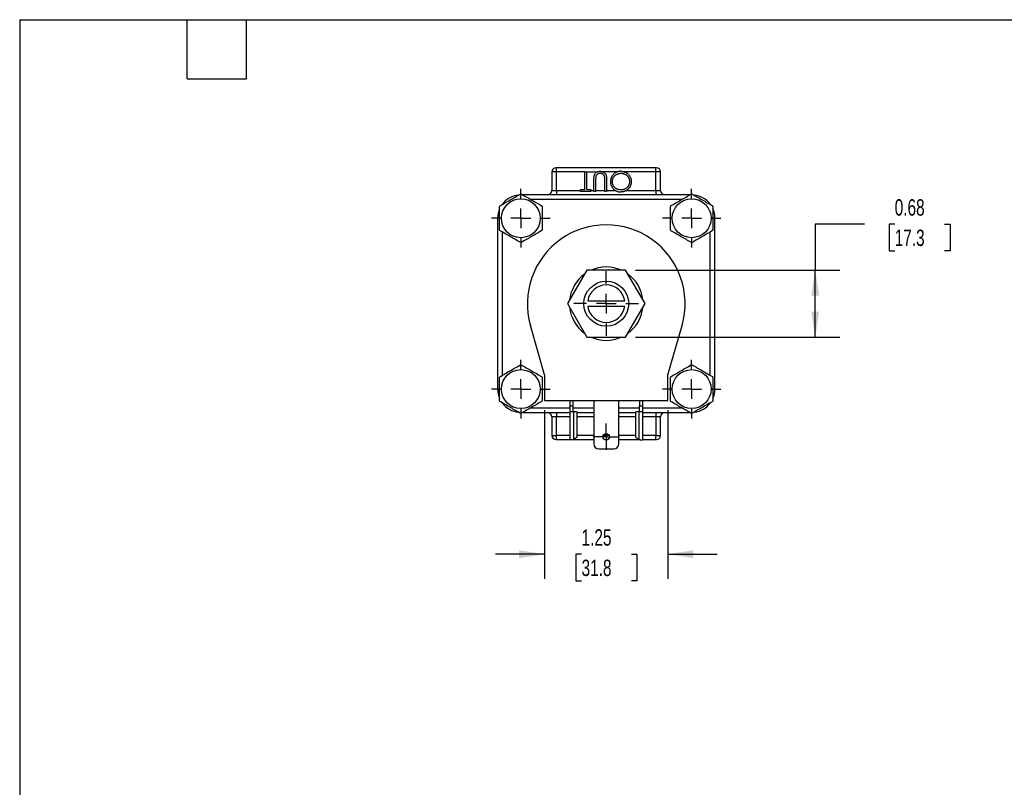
# Model space of a CAD drawing. Header units: inches. Extents: x 0.5 to 21.5, y 0.5 to 16.5.
# Tile 2 of 4: x 0.5 to 10.5, y 8.7 to 16.5. Entities that reach past the tile are written whole.
import ezdxf

# ---------------------------------------------------------------- set-up
doc = ezdxf.new("R2010")
doc.units = ezdxf.units.IN
doc.header["$LTSCALE"] = 2
doc.header["$MEASUREMENT"] = 0
doc.linetypes.add('SLD-Center', pattern=[0.75, 0.6, -0.05, 0.05, -0.05])
doc.linetypes.add('SLD-Solid', pattern=[0])
doc.layers.add('CENTER', color=40, linetype='SLD-Center')
doc.layers.add('DIMENSIONS', color=140, linetype='SLD-Solid', lineweight=25)
doc.layers.add('TEXT', color=140, linetype='SLD-Solid', lineweight=25)
doc.styles.add('SLDTEXTSTYLE0', font='TXT', dxfattribs={"width": 0.7})
doc.dimstyles.new('SLDDIMSTYLE1', dxfattribs={"dimtxt": 0.169922, "dimasz": 0.26, "dimexe": 0, "dimexo": 0.0625, "dimgap": 0.04248, "dimtad": 0, "dimtih": 1, "dimtoh": 1, "dimrnd": 1e-09, "dimzin": 12, "dimdsep": 46, "dimtxsty": 'SLDTEXTSTYLE0', "dimsah": 1, "dimcen": 0.09, "dimadec": 0, "dimazin": 3, "dimtfac": 1, "dimtmove": 0, "dimatfit": 0, "dimfxl": 0, "dimfrac": 2, "dimtolj": 1, "dimtzin": 12, "dimarcsym": 0})
doc.dimstyles.new('SLDDIMSTYLE6', dxfattribs={"dimtxt": 0.169922, "dimasz": 0.26, "dimexe": 0, "dimexo": 0.0625, "dimgap": 0.04248, "dimtad": 0, "dimtih": 1, "dimtoh": 1, "dimrnd": 1e-09, "dimdsep": 46, "dimtxsty": 'SLDTEXTSTYLE0', "dimsah": 1, "dimcen": 0.09, "dimadec": 0, "dimazin": 2, "dimtfac": 1, "dimtofl": 0, "dimtmove": 0, "dimatfit": 3, "dimfxl": 0, "dimfrac": 2, "dimtolj": 1, "dimtzin": 12, "dimarcsym": 0})

# ---------------------------------------------------------------- blocks, each defined once
blk = doc.blocks.new('_D_6')
at = {"layer": 'DIMENSIONS'}
for p, q in [((9.0714, 14.426), (8.5714, 14.426)), ((8.5714, 14.426), (8.5714, 13.9598)), ((9.3779, 14.426), (9.3208, 14.426)), ((9.3208, 14.426), (9.3208, 14.1559)), ((9.8828, 14.426), (9.9399, 14.426)), ((9.9399, 14.426), (9.9399, 14.1559)), ((9.3208, 14.1559), (9.3779, 14.1559)), ((9.9399, 14.1559), (9.8828, 14.1559)), ((6.7479, 13.9598), (8.8214, 13.9598)), ((8.5714, 13.2788), (8.5714, 13.9598)), ((6.7479, 13.2788), (8.8214, 13.2788))]:
    blk.add_line(p, q, dxfattribs=at)
for points in [[(8.5714, 13.9598), (8.5314, 13.6998), (8.6114, 13.6998)], [(8.5714, 13.2788), (8.6114, 13.5388), (8.5314, 13.5388)]]:
    blk.add_solid(points, dxfattribs=at)
at = {"layer": 'DIMENSIONS', "char_height": 0.16667, "attachment_point": 1, "style": 'SLDTEXTSTYLE0'}
for s, insert in [('0.68', (9.3779, 14.6789)), ('17.3', (9.3779, 14.3708))]:
    blk.add_mtext(s, dxfattribs=dict(at, insert=insert))
blk = doc.blocks.new('_D_7')
at = {"layer": 'DIMENSIONS'}
for p, q in [((5.8263, 12.5373), (5.8263, 10.8281)), ((7.0763, 12.5373), (7.0763, 10.8281)), ((5.8263, 11.0781), (5.3263, 11.0781)), ((6.2009, 11.0781), (6.1438, 11.0781)), ((6.1438, 11.0781), (6.1438, 10.808)), ((6.7058, 11.0781), (6.7629, 11.0781)), ((6.7629, 11.0781), (6.7629, 10.808)), ((7.0763, 11.0781), (7.5763, 11.0781)), ((6.1438, 10.808), (6.2009, 10.808)), ((6.7629, 10.808), (6.7058, 10.808))]:
    blk.add_line(p, q, dxfattribs=at)
for points in [[(5.8263, 11.0781), (5.5663, 11.1181), (5.5663, 11.0381)], [(7.0763, 11.0781), (7.3363, 11.0381), (7.3363, 11.1181)]]:
    blk.add_solid(points, dxfattribs=at)
at = {"layer": 'DIMENSIONS', "char_height": 0.16667, "attachment_point": 1, "style": 'SLDTEXTSTYLE0'}
for s, insert in [('1.25', (6.2009, 11.331)), ('31.8', (6.2009, 11.0228))]:
    blk.add_mtext(s, dxfattribs=dict(at, insert=insert))
blk = doc.blocks.new('SW_CENTERMARKSYMBOL_3')
at = {"layer": 'CENTER', "color": 0}
for p, q in [((0, 0.2), (0, 0.2975)), ((0, 0), (0, 0.1)), ((-0.2, 0), (-0.2975, 0)), ((0, 0), (-0.1, 0)), ((0, 0), (0, -0.1)), ((0, 0), (0.1, 0)), ((0.2, 0), (0.2975, 0)), ((0, -0.2), (0, -0.2975))]:
    blk.add_line(p, q, dxfattribs=at)
blk = doc.blocks.new('SW_CENTERMARKSYMBOL_4')
at = {"layer": 'CENTER', "color": 0}
for p, q in [((0, 0.2), (0, 0.2975)), ((0, 0), (0, 0.1)), ((-0.2, 0), (-0.2975, 0)), ((0, 0), (-0.1, 0)), ((0, 0), (0, -0.1)), ((0, 0), (0.1, 0)), ((0.2, 0), (0.2975, 0)), ((0, -0.2), (0, -0.2975))]:
    blk.add_line(p, q, dxfattribs=at)
blk = doc.blocks.new('SW_CENTERMARKSYMBOL_5')
at = {"layer": 'CENTER', "color": 0}
for p, q in [((0, 0.2), (0, 0.2975)), ((0, 0), (0, 0.1)), ((-0.2, 0), (-0.2975, 0)), ((0, 0), (-0.1, 0)), ((0, 0), (0, -0.1)), ((0, 0), (0.1, 0)), ((0.2, 0), (0.2975, 0)), ((0, -0.2), (0, -0.2975))]:
    blk.add_line(p, q, dxfattribs=at)
blk = doc.blocks.new('SW_CENTERMARKSYMBOL_6')
at = {"layer": 'CENTER', "color": 0}
for p, q in [((0, 0.2), (0, 0.2975)), ((0, 0), (0, 0.1)), ((-0.2, 0), (-0.2975, 0)), ((0, 0), (-0.1, 0)), ((0, 0), (0, -0.1)), ((0, 0), (0.1, 0)), ((0.2, 0), (0.2975, 0)), ((0, -0.2), (0, -0.2975))]:
    blk.add_line(p, q, dxfattribs=at)
blk = doc.blocks.new('SW_CENTERMARKSYMBOL_7')
at = {"layer": 'CENTER', "color": 0}
for p, q in [((0, 0.1), (0, 0.133)), ((0, 0), (0, 0.1)), ((-0.1, 0), (-0.133, 0)), ((0, 0), (-0.1, 0)), ((0, 0), (0, -0.1)), ((0, 0), (0.1, 0)), ((0.1, 0), (0.133, 0)), ((0, -0.1), (0, -0.133))]:
    blk.add_line(p, q, dxfattribs=at)
blk = doc.blocks.new('SW_CENTERMARKSYMBOL_8')
at = {"layer": 'CENTER', "color": 0}
for p, q in [((0, 0.2), (0, 0.328)), ((0, 0), (0, 0.1)), ((-0.2, 0), (-0.328, 0)), ((0, 0), (-0.1, 0)), ((0, 0), (0, -0.1)), ((0, 0), (0.1, 0)), ((0.2, 0), (0.328, 0)), ((0, -0.2), (0, -0.328))]:
    blk.add_line(p, q, dxfattribs=at)

msp = doc.modelspace()

# ---------------------------------------------------------------- linework, layer by layer
for p, q in [((5.9473, 14.9573), (5.9473, 14.9973)), ((6.9553, 14.9973), (5.9473, 14.9973)), ((6.9553, 14.9573), (6.9553, 14.9973)), ((5.9473, 14.9573), (5.9003, 14.9573)), ((5.9003, 14.9573), (5.9003, 14.7688)), ((5.9473, 14.7688), (5.9473, 14.9573)), ((6.2334, 14.9573), (5.9473, 14.9573)), ((6.2334, 14.9573), (6.2513, 14.9573)), ((6.2334, 14.7778), (6.2334, 14.9573)), ((6.2513, 14.9573), (6.2513, 14.7778)), ((6.2513, 14.9573), (6.3626, 14.9573)), ((6.5661, 14.9573), (6.416, 14.9573)), ((6.9553, 14.9573), (6.6338, 14.9573)), ((7.0023, 14.9573), (6.9553, 14.9573)), ((6.9553, 14.7688), (6.9553, 14.9573)), ((7.0023, 14.7688), (7.0023, 14.9573)), ((6.3257, 14.7573), (6.3257, 14.8781)), ((6.3436, 14.8771), (6.3436, 14.7573)), ((6.4359, 14.7573), (6.4359, 14.8771)), ((6.4539, 14.8781), (6.4539, 14.7573)), ((7.2966, 14.7218), (5.6061, 14.7218)), ((5.9003, 14.7688), (5.9473, 14.7688)), ((5.9473, 14.7688), (5.9473, 14.7218)), ((5.9473, 14.7688), (6.1898, 14.7688)), ((6.1898, 14.7573), (6.1898, 14.7778)), ((6.1898, 14.7778), (6.2334, 14.7778)), ((6.2949, 14.7573), (6.1898, 14.7573)), ((6.2513, 14.7778), (6.2949, 14.7778)), ((6.2949, 14.7778), (6.2949, 14.7573)), ((6.2949, 14.7688), (6.3257, 14.7688)), ((6.3436, 14.7573), (6.3257, 14.7573)), ((6.3436, 14.7688), (6.4359, 14.7688)), ((6.4539, 14.7573), (6.4359, 14.7573)), ((6.4539, 14.7688), (6.5423, 14.7688)), ((6.6577, 14.7688), (6.9553, 14.7688)), ((6.9553, 14.7688), (6.9553, 14.7218)), ((6.9553, 14.7688), (7.0023, 14.7688)), ((7.2152, 14.6748), (5.6875, 14.6748)), ((5.3488, 14.4858), (5.3488, 12.7528)), ((5.3693, 14.4858), (5.3488, 14.4858)), ((7.5538, 14.4858), (7.5333, 14.4858)), ((7.5538, 12.7528), (7.5538, 14.4858)), ((5.3958, 14.3467), (5.3958, 12.8919)), ((7.5068, 12.8919), (7.5068, 14.3467)), ((6.2547, 13.9598), (6.0581, 13.6193)), ((6.6479, 13.9598), (6.2547, 13.9598)), ((6.8445, 13.6193), (6.6479, 13.9598)), ((6.0581, 13.6193), (6.2547, 13.2788)), ((6.2637, 13.6493), (6.6389, 13.6493)), ((6.6389, 13.5893), (6.2637, 13.5893)), ((6.6479, 13.2788), (6.8445, 13.6193)), ((5.8263, 12.8973), (5.6824, 13.3985)), ((7.0763, 12.8973), (7.2202, 13.3985)), ((6.2547, 13.2788), (6.6479, 13.2788)), ((5.8263, 12.8973), (5.8263, 12.6373)), ((7.0763, 12.6373), (7.0763, 12.8973)), ((5.3488, 12.7528), (5.3693, 12.7528)), ((7.5334, 12.7528), (7.5538, 12.7528)), ((5.8263, 12.6373), (7.0763, 12.6373)), ((6.0803, 12.6373), (6.0803, 12.5833)), ((6.1123, 12.6373), (6.1123, 12.5833)), ((6.3248, 12.6373), (6.3248, 12.1963)), ((6.5778, 12.1963), (6.5778, 12.6373)), ((6.7903, 12.6373), (6.7903, 12.5833)), ((6.8223, 12.5833), (6.8223, 12.6373)), ((5.6061, 12.5168), (6.0803, 12.5168)), ((5.6875, 12.5638), (6.0803, 12.5638)), ((5.9473, 12.5168), (5.9473, 12.4698)), ((6.0803, 12.5833), (6.1123, 12.5833)), ((6.0803, 12.5833), (6.0803, 12.5233)), ((6.1213, 12.5233), (6.0803, 12.5233)), ((6.0803, 12.5233), (6.0803, 12.2373)), ((6.1123, 12.5833), (6.1123, 12.5233)), ((6.1123, 12.5638), (6.3248, 12.5638)), ((6.1213, 12.2449), (6.1213, 12.5233)), ((6.1513, 12.5233), (6.1213, 12.5233)), ((6.1513, 12.5233), (6.1513, 12.2601)), ((6.1513, 12.5168), (6.3248, 12.5168)), ((6.5778, 12.5638), (6.7903, 12.5638)), ((6.5778, 12.5168), (6.7513, 12.5168)), ((6.7813, 12.5233), (6.7513, 12.5233)), ((6.7513, 12.2601), (6.7513, 12.5233)), ((6.7813, 12.5233), (6.7813, 12.2449)), ((6.8223, 12.5233), (6.7813, 12.5233)), ((6.7903, 12.5833), (6.8223, 12.5833)), ((6.7903, 12.5233), (6.7903, 12.5833)), ((6.8223, 12.5233), (6.8223, 12.5833)), ((6.8223, 12.5638), (7.2152, 12.5638)), ((6.8223, 12.2373), (6.8223, 12.5233)), ((6.8223, 12.5168), (7.2966, 12.5168)), ((6.9553, 12.5168), (6.9553, 12.4698)), ((5.9473, 12.4698), (5.9003, 12.4698)), ((5.9003, 12.4698), (5.9003, 12.2813)), ((5.9473, 12.2813), (5.9473, 12.4698)), ((6.0803, 12.4698), (5.9473, 12.4698)), ((6.3248, 12.4698), (6.1513, 12.4698)), ((6.7513, 12.4698), (6.5778, 12.4698)), ((6.9553, 12.4698), (6.8223, 12.4698)), ((7.0023, 12.4698), (6.9553, 12.4698)), ((6.9553, 12.4698), (6.9553, 12.2813)), ((7.0023, 12.2813), (7.0023, 12.4698)), ((5.9003, 12.2813), (5.9473, 12.2813)), ((5.9473, 12.2413), (5.9473, 12.2813)), ((6.0803, 12.2813), (5.9473, 12.2813)), ((5.9473, 12.2413), (6.0803, 12.2413)), ((6.1063, 12.2373), (6.0803, 12.2373)), ((6.1063, 12.2373), (6.1213, 12.2449)), ((6.1142, 12.2413), (6.3248, 12.2413)), ((6.1513, 12.2601), (6.1213, 12.2449)), ((6.3248, 12.2813), (6.1513, 12.2813)), ((6.4821, 12.2813), (6.4206, 12.2813)), ((6.4339, 12.2413), (6.4688, 12.2413)), ((6.7513, 12.2813), (6.5778, 12.2813)), ((6.5778, 12.2413), (6.7884, 12.2413)), ((6.7513, 12.2601), (6.7813, 12.2449)), ((6.7813, 12.2449), (6.7963, 12.2373)), ((6.7963, 12.2373), (6.8223, 12.2373)), ((6.9553, 12.2813), (6.8223, 12.2813)), ((6.8223, 12.2413), (6.9553, 12.2413)), ((6.9553, 12.2413), (6.9553, 12.2813)), ((6.9553, 12.2813), (7.0023, 12.2813)), ((6.3748, 12.1463), (6.5278, 12.1463))]:
    msp.add_line(p, q)
for centre, radius in [((5.5848, 14.4858), 0.1975), ((7.3178, 14.4858), 0.1975), ((6.4513, 13.6193), 0.228), ((5.5848, 12.7528), 0.1975), ((7.3178, 12.7528), 0.1975), ((6.4513, 12.2693), 0.033)]:
    msp.add_circle(centre, radius)
for centre, radius, start, end in [((5.9403, 14.9573), 0.04, 90, 180), ((6.9623, 14.9573), 0.04, 0, 90), ((5.5848, 14.4858), 0.236, 96.6026, 143.93011), ((5.8533, 14.7688), 0.047, 270, 0), ((7.0493, 14.7688), 0.047, 180, 270), ((7.3178, 14.4858), 0.236, 36.53394, 84.27064), ((5.5848, 14.4858), 0.236, 156.31626, 180), ((7.3178, 14.4858), 0.236, 0, 23.52783), ((6.4513, 13.6193), 0.8, 343.97789, 196.02211), ((6.4513, 13.6193), 0.373, 65.90484, 114.09516), ((6.4513, 13.6193), 0.373, 125.90484, 174.09516), ((6.4513, 13.6193), 0.373, 5.90484, 54.09516), ((6.4513, 13.6193), 0.19, 9.08472, 170.91528), ((6.4513, 13.6193), 0.19, 189.08472, 350.91528), ((6.4513, 13.6193), 0.373, 185.90484, 234.09516), ((6.4513, 13.6193), 0.373, 305.90484, 354.09516), ((6.4513, 13.6193), 0.373, 245.90484, 294.09516), ((5.5848, 12.7528), 0.236, 180, 203.52783), ((7.3178, 12.7528), 0.236, 336.31626, 0), ((5.5848, 12.7528), 0.236, 216.53394, 264.27064), ((7.3178, 12.7528), 0.236, 276.6026, 323.93011), ((5.8533, 12.4698), 0.047, 0, 90), ((7.0493, 12.4698), 0.047, 90, 180), ((5.9403, 12.2813), 0.04, 180, 270), ((6.3748, 12.1963), 0.05, 180, 270), ((6.5278, 12.1963), 0.05, 270, 0), ((6.9623, 12.2813), 0.04, 270, 0)]:
    msp.add_arc(centre, radius, start, end)
for points in [[(5.9473, 14.9973), (5.9435, 14.9973), (5.9403, 14.9973), (5.9403, 14.9973)], [(6.9623, 14.9973), (6.9623, 14.9973), (6.9592, 14.9973), (6.9553, 14.9973)], [(5.5866, 14.7331), (5.5844, 14.7325), (5.5822, 14.7319), (5.5801, 14.7313)], [(7.3196, 14.7331), (7.3174, 14.7325), (7.3152, 14.7319), (7.3131, 14.7313)], [(5.3716, 14.6109), (5.371, 14.6088), (5.3704, 14.6066), (5.3698, 14.6045)], [(5.7998, 14.6079), (5.7982, 14.6095), (5.7967, 14.6111), (5.7951, 14.6127)], [(7.1046, 14.6109), (7.104, 14.6088), (7.1034, 14.6066), (7.1028, 14.6045)], [(7.5328, 14.6079), (7.5312, 14.6095), (7.5297, 14.6111), (7.5281, 14.6127)], [(5.3698, 14.3637), (5.3714, 14.3621), (5.373, 14.3605), (5.3746, 14.3589)], [(5.7981, 14.3607), (5.7987, 14.3628), (5.7992, 14.365), (5.7998, 14.3671)], [(7.1028, 14.3637), (7.1044, 14.3621), (7.106, 14.3605), (7.1076, 14.3589)], [(7.5311, 14.3607), (7.5317, 14.3628), (7.5322, 14.365), (7.5328, 14.3671)], [(5.5831, 14.2385), (5.5852, 14.2391), (5.5874, 14.2397), (5.5896, 14.2403)], [(7.3161, 14.2385), (7.3182, 14.2391), (7.3204, 14.2397), (7.3226, 14.2403)], [(5.5866, 13.0001), (5.5844, 12.9995), (5.5822, 12.9989), (5.5801, 12.9983)], [(7.3196, 13.0001), (7.3174, 12.9995), (7.3152, 12.9989), (7.3131, 12.9983)], [(5.3716, 12.8779), (5.371, 12.8758), (5.3704, 12.8736), (5.3698, 12.8715)], [(5.7998, 12.8749), (5.7982, 12.8765), (5.7967, 12.8781), (5.7951, 12.8797)], [(7.1046, 12.8779), (7.104, 12.8758), (7.1034, 12.8736), (7.1028, 12.8715)], [(7.5328, 12.8749), (7.5312, 12.8765), (7.5297, 12.8781), (7.5281, 12.8797)], [(5.3698, 12.6307), (5.3714, 12.6291), (5.373, 12.6275), (5.3746, 12.6259)], [(5.7981, 12.6277), (5.7987, 12.6298), (5.7992, 12.632), (5.7998, 12.6341)], [(7.1028, 12.6307), (7.1044, 12.6291), (7.106, 12.6275), (7.1076, 12.6259)], [(7.5311, 12.6277), (7.5317, 12.6298), (7.5322, 12.632), (7.5328, 12.6341)], [(5.5831, 12.5055), (5.5852, 12.5061), (5.5874, 12.5067), (5.5896, 12.5073)], [(7.3161, 12.5055), (7.3182, 12.5061), (7.3204, 12.5067), (7.3226, 12.5073)], [(5.9403, 12.2413), (5.9403, 12.2413), (5.9435, 12.2413), (5.9473, 12.2413)], [(6.9553, 12.2413), (6.9592, 12.2413), (6.9623, 12.2413), (6.9623, 12.2413)]]:
    msp.add_open_spline(points, degree=3)
for points, knots in [([(6.3257, 14.8781), (6.3257, 14.888), (6.3262, 14.8979), (6.3284, 14.9125), (6.3295, 14.9174), (6.3325, 14.9269), (6.3346, 14.9313), (6.3402, 14.9397), (6.3435, 14.9434), (6.3508, 14.9502), (6.3548, 14.9533), (6.3635, 14.9579), (6.3682, 14.9597), (6.3755, 14.9614), (6.3779, 14.9618), (6.3828, 14.9623), (6.3853, 14.9624), (6.3878, 14.9624)], [0, 0, 0, 0, 0.25, 0.25, 0.375, 0.375, 0.5, 0.5, 0.625, 0.625, 0.75, 0.75, 0.875, 0.875, 0.9375, 0.9375, 1, 1, 1, 1]), ([(6.3457, 14.9082), (6.3444, 14.9031), (6.3442, 14.8979), (6.3437, 14.8875), (6.3437, 14.8823), (6.3436, 14.8771)], [0, 0, 0, 0, 0.5, 0.5, 1, 1, 1, 1]), ([(6.3888, 14.9419), (6.3864, 14.9418), (6.3839, 14.9417), (6.3791, 14.9409), (6.3767, 14.9403), (6.3697, 14.9379), (6.3653, 14.9357), (6.3575, 14.9297), (6.3541, 14.9259), (6.3502, 14.9197), (6.349, 14.9175), (6.3471, 14.9129), (6.3464, 14.9106), (6.3457, 14.9082)], [0, 0, 0, 0, 0.125, 0.125, 0.25, 0.25, 0.5, 0.5, 0.75, 0.75, 0.875, 0.875, 1, 1, 1, 1]), ([(6.3878, 14.9624), (6.3897, 14.9624), (6.3935, 14.9623), (6.3991, 14.9618), (6.4044, 14.9608), (6.4096, 14.9596), (6.4145, 14.958), (6.4192, 14.956), (6.4237, 14.9536), (6.428, 14.9509), (6.432, 14.9479), (6.4356, 14.9447), (6.439, 14.9412), (6.4419, 14.9375), (6.4446, 14.9335), (6.4469, 14.9293), (6.4488, 14.9249), (6.4498, 14.9218), (6.4503, 14.9202)], [0, 0, 0, 0, 0.071184, 0.139662, 0.206344, 0.271408, 0.335461, 0.39832, 0.460631, 0.523264, 0.585019, 0.645206, 0.704252, 0.762968, 0.821064, 0.880088, 0.939381, 1, 1, 1, 1]), ([(6.4351, 14.9037), (6.4348, 14.9056), (6.4343, 14.9093), (6.4328, 14.9145), (6.4308, 14.9192), (6.4283, 14.9235), (6.4252, 14.9273), (6.4213, 14.9308), (6.4167, 14.9339), (6.4115, 14.9367), (6.406, 14.939), (6.4003, 14.9407), (6.3946, 14.9417), (6.3907, 14.9419), (6.3888, 14.9419)], [0, 0, 0, 0, 0.0868981, 0.1677529, 0.244964, 0.3181296, 0.3923372, 0.4700996, 0.554266, 0.6443987, 0.7369184, 0.8261973, 0.913693, 1, 1, 1, 1]), ([(6.4359, 14.8771), (6.4359, 14.8788), (6.4359, 14.882), (6.4359, 14.8866), (6.4358, 14.8907), (6.4358, 14.8943), (6.4356, 14.8974), (6.4355, 14.8999), (6.4354, 14.902), (6.4352, 14.9032), (6.4351, 14.9037)], [0, 0, 0, 0, 0.1910786, 0.3626046, 0.5160988, 0.650038, 0.7659767, 0.862374, 0.9408421, 1, 1, 1, 1]), ([(6.4503, 14.9202), (6.4506, 14.9192), (6.4513, 14.9169), (6.4519, 14.913), (6.4525, 14.9086), (6.4531, 14.9037), (6.4534, 14.8981), (6.4537, 14.892), (6.4539, 14.8852), (6.4539, 14.8805), (6.4539, 14.8781)], [0, 0, 0, 0, 0.07813, 0.169465, 0.274335, 0.39211, 0.523687, 0.668365, 0.827132, 1, 1, 1, 1]), ([(6.5997, 14.9624), (6.5961, 14.9623), (6.589, 14.9622), (6.5787, 14.9607), (6.5687, 14.9583), (6.5591, 14.9549), (6.55, 14.9506), (6.5413, 14.9453), (6.533, 14.939), (6.5253, 14.9319), (6.5182, 14.9241), (6.512, 14.9158), (6.5067, 14.9071), (6.5024, 14.8979), (6.499, 14.8883), (6.4967, 14.8783), (6.4952, 14.8679), (6.495, 14.8608), (6.4949, 14.8572)], [0, 0, 0, 0, 0.065234, 0.128344, 0.189924, 0.25076, 0.311662, 0.372863, 0.435465, 0.499593, 0.563736, 0.626386, 0.687794, 0.748592, 0.809657, 0.871416, 0.934766, 1, 1, 1, 1]), ([(6.5129, 14.8572), (6.5129, 14.8591), (6.5129, 14.863), (6.5135, 14.8687), (6.5144, 14.8743), (6.5156, 14.8798), (6.5172, 14.8851), (6.5192, 14.8903), (6.5215, 14.8954), (6.5242, 14.9002), (6.5272, 14.9049), (6.5305, 14.9094), (6.5341, 14.9136), (6.5379, 14.9176), (6.542, 14.9213), (6.5464, 14.9247), (6.5511, 14.9279), (6.5561, 14.9308), (6.5612, 14.9334), (6.5665, 14.9357), (6.5719, 14.9376), (6.5774, 14.9392), (6.583, 14.9404), (6.5887, 14.9413), (6.5945, 14.9418), (6.5985, 14.9419), (6.6004, 14.9419)], [0, 0, 0, 0, 0.04305, 0.0854, 0.126881, 0.167995, 0.208931, 0.249605, 0.290489, 0.331514, 0.372725, 0.413228, 0.453798, 0.494445, 0.535151, 0.575893, 0.617504, 0.659916, 0.702493, 0.744602, 0.786556, 0.828541, 0.870806, 0.913451, 0.956361, 1, 1, 1, 1]), ([(6.5997, 14.9624), (6.6033, 14.9623), (6.6105, 14.9622), (6.621, 14.9607), (6.631, 14.9583), (6.6407, 14.955), (6.6499, 14.9507), (6.6586, 14.9454), (6.667, 14.9391), (6.6747, 14.932), (6.6819, 14.9243), (6.6881, 14.916), (6.6934, 14.9074), (6.6977, 14.8983), (6.7011, 14.8889), (6.7034, 14.879), (6.7049, 14.8687), (6.7051, 14.8617), (6.7052, 14.8582)], [0, 0, 0, 0, 0.065819, 0.129747, 0.192072, 0.253459, 0.31457, 0.37628, 0.439026, 0.503267, 0.567493, 0.629705, 0.691, 0.751452, 0.812004, 0.87315, 0.935635, 1, 1, 1, 1]), ([(6.6004, 14.9419), (6.6034, 14.9419), (6.6092, 14.9417), (6.6177, 14.9405), (6.6259, 14.9386), (6.6338, 14.936), (6.6413, 14.9325), (6.6485, 14.9283), (6.6554, 14.9234), (6.6619, 14.9177), (6.6678, 14.9115), (6.673, 14.9049), (6.6774, 14.898), (6.681, 14.8907), (6.6838, 14.883), (6.6858, 14.875), (6.687, 14.8667), (6.6871, 14.861), (6.6872, 14.8581)], [0, 0, 0, 0, 0.06568, 0.129509, 0.191665, 0.253357, 0.314755, 0.376509, 0.439343, 0.503828, 0.568178, 0.63042, 0.691414, 0.75158, 0.812261, 0.873106, 0.935499, 1, 1, 1, 1]), ([(6.4949, 14.8572), (6.495, 14.8536), (6.4952, 14.8465), (6.4967, 14.836), (6.499, 14.8259), (6.5024, 14.8163), (6.5067, 14.8071), (6.512, 14.7984), (6.5182, 14.7901), (6.5254, 14.7824), (6.5332, 14.7753), (6.5415, 14.7691), (6.5504, 14.7639), (6.5597, 14.7596), (6.5694, 14.7562), (6.5797, 14.7539), (6.5903, 14.7524), (6.5976, 14.7523), (6.6013, 14.7522)], [0, 0, 0, 0, 0.065127, 0.128383, 0.18982, 0.250642, 0.310893, 0.371749, 0.433644, 0.497195, 0.5606, 0.622736, 0.683881, 0.745002, 0.806652, 0.869258, 0.933433, 1, 1, 1, 1]), ([(6.6004, 14.7727), (6.5985, 14.7727), (6.5947, 14.7728), (6.589, 14.7734), (6.5834, 14.7742), (6.5778, 14.7755), (6.5723, 14.7771), (6.5669, 14.7791), (6.5616, 14.7814), (6.5564, 14.7841), (6.5514, 14.787), (6.5467, 14.7903), (6.5422, 14.7937), (6.538, 14.7974), (6.5341, 14.8013), (6.5305, 14.8055), (6.5272, 14.8099), (6.5242, 14.8146), (6.5215, 14.8194), (6.5192, 14.8244), (6.5172, 14.8295), (6.5156, 14.8347), (6.5144, 14.8402), (6.5135, 14.8457), (6.5129, 14.8514), (6.5129, 14.8552), (6.5129, 14.8572)], [0, 0, 0, 0, 0.042616, 0.084827, 0.126752, 0.168882, 0.210819, 0.253027, 0.295951, 0.339216, 0.382443, 0.424784, 0.466558, 0.507635, 0.548218, 0.588905, 0.629493, 0.670357, 0.711274, 0.751771, 0.792041, 0.832561, 0.873537, 0.914877, 0.957088, 1, 1, 1, 1]), ([(6.6872, 14.8581), (6.6872, 14.8561), (6.6872, 14.8523), (6.6865, 14.8465), (6.6857, 14.8409), (6.6844, 14.8354), (6.6828, 14.8301), (6.6808, 14.8248), (6.6784, 14.8198), (6.6758, 14.8149), (6.6728, 14.8102), (6.6695, 14.8057), (6.6659, 14.8015), (6.662, 14.7975), (6.6579, 14.7937), (6.6535, 14.7902), (6.6487, 14.787), (6.6438, 14.784), (6.6387, 14.7814), (6.6334, 14.779), (6.6281, 14.7771), (6.6227, 14.7755), (6.6173, 14.7742), (6.6117, 14.7734), (6.6061, 14.7728), (6.6023, 14.7727), (6.6004, 14.7727)], [0, 0, 0, 0, 0.043495, 0.085994, 0.12791, 0.169235, 0.210597, 0.251412, 0.292563, 0.333991, 0.375346, 0.416164, 0.457293, 0.498081, 0.539127, 0.580608, 0.62253, 0.665394, 0.708388, 0.750492, 0.792416, 0.833778, 0.875035, 0.916368, 0.957983, 1, 1, 1, 1]), ([(6.7052, 14.8582), (6.7051, 14.8558), (6.7051, 14.8511), (6.7043, 14.8441), (6.7033, 14.8371), (6.7018, 14.8304), (6.6998, 14.8237), (6.6974, 14.8172), (6.6946, 14.8109), (6.6913, 14.8047), (6.6877, 14.7987), (6.6837, 14.793), (6.6795, 14.7877), (6.6749, 14.7827), (6.67, 14.778), (6.6647, 14.7737), (6.6592, 14.7697), (6.6534, 14.7661), (6.6473, 14.7628), (6.6411, 14.76), (6.6348, 14.7575), (6.6283, 14.7556), (6.6217, 14.754), (6.6151, 14.753), (6.6082, 14.7523), (6.6036, 14.7522), (6.6013, 14.7522)], [0, 0, 0, 0, 0.043209, 0.085873, 0.12812, 0.170152, 0.211918, 0.253753, 0.296006, 0.338443, 0.381015, 0.42282, 0.464089, 0.505126, 0.545975, 0.586985, 0.628339, 0.670084, 0.711992, 0.753039, 0.794049, 0.834886, 0.875498, 0.916547, 0.958004, 1, 1, 1, 1]), ([(5.3716, 14.6109), (5.4063, 14.631), (5.441, 14.651), (5.5106, 14.6912), (5.5453, 14.7113), (5.5801, 14.7313)], [0, 0, 0, 0, 0.5, 0.5, 1, 1, 1, 1]), ([(5.5866, 14.7331), (5.6213, 14.713), (5.656, 14.6929), (5.7256, 14.6528), (5.7603, 14.6327), (5.7951, 14.6127)], [0, 0, 0, 0, 0.5, 0.5, 1, 1, 1, 1]), ([(7.1046, 14.6109), (7.1393, 14.631), (7.174, 14.651), (7.2436, 14.6912), (7.2783, 14.7113), (7.3131, 14.7313)], [0, 0, 0, 0, 0.5, 0.5, 1, 1, 1, 1]), ([(7.3196, 14.7331), (7.3543, 14.713), (7.389, 14.6929), (7.4586, 14.6528), (7.4933, 14.6327), (7.5281, 14.6127)], [0, 0, 0, 0, 0.5, 0.5, 1, 1, 1, 1]), ([(5.3698, 14.3637), (5.3698, 14.4035), (5.3698, 14.4435), (5.3698, 14.5245), (5.3698, 14.5646), (5.3698, 14.6045)], [0, 0, 0, 0, 0.5, 0.5, 1, 1, 1, 1]), ([(5.7998, 14.6079), (5.7998, 14.5681), (5.7998, 14.5281), (5.7998, 14.4471), (5.7998, 14.407), (5.7998, 14.3671)], [0, 0, 0, 0, 0.5, 0.5, 1, 1, 1, 1]), ([(7.1028, 14.3637), (7.1028, 14.4035), (7.1028, 14.4435), (7.1028, 14.5245), (7.1028, 14.5646), (7.1028, 14.6045)], [0, 0, 0, 0, 0.5, 0.5, 1, 1, 1, 1]), ([(7.5328, 14.6079), (7.5328, 14.5681), (7.5328, 14.5281), (7.5328, 14.4471), (7.5328, 14.407), (7.5328, 14.3671)], [0, 0, 0, 0, 0.5, 0.5, 1, 1, 1, 1]), ([(5.5831, 14.2385), (5.5484, 14.2586), (5.5136, 14.2787), (5.4441, 14.3188), (5.4093, 14.3389), (5.3746, 14.3589)], [0, 0, 0, 0, 0.5, 0.5, 1, 1, 1, 1]), ([(5.7981, 14.3607), (5.7634, 14.3406), (5.7286, 14.3206), (5.6591, 14.2804), (5.6243, 14.2603), (5.5896, 14.2403)], [0, 0, 0, 0, 0.5, 0.5, 1, 1, 1, 1]), ([(7.3161, 14.2385), (7.2814, 14.2586), (7.2466, 14.2787), (7.1771, 14.3188), (7.1423, 14.3389), (7.1076, 14.3589)], [0, 0, 0, 0, 0.5, 0.5, 1, 1, 1, 1]), ([(7.5311, 14.3607), (7.4964, 14.3406), (7.4616, 14.3206), (7.3921, 14.2804), (7.3573, 14.2603), (7.3226, 14.2403)], [0, 0, 0, 0, 0.5, 0.5, 1, 1, 1, 1]), ([(5.3716, 12.8779), (5.4063, 12.898), (5.441, 12.918), (5.5106, 12.9582), (5.5453, 12.9783), (5.5801, 12.9983)], [0, 0, 0, 0, 0.5, 0.5, 1, 1, 1, 1]), ([(5.5866, 13.0001), (5.6213, 12.98), (5.656, 12.9599), (5.7256, 12.9198), (5.7603, 12.8997), (5.7951, 12.8797)], [0, 0, 0, 0, 0.5, 0.5, 1, 1, 1, 1]), ([(7.1046, 12.8779), (7.1393, 12.898), (7.174, 12.918), (7.2436, 12.9582), (7.2783, 12.9783), (7.3131, 12.9983)], [0, 0, 0, 0, 0.5, 0.5, 1, 1, 1, 1]), ([(7.3196, 13.0001), (7.3543, 12.98), (7.389, 12.9599), (7.4586, 12.9198), (7.4933, 12.8997), (7.5281, 12.8797)], [0, 0, 0, 0, 0.5, 0.5, 1, 1, 1, 1]), ([(5.3698, 12.6307), (5.3698, 12.6705), (5.3698, 12.7105), (5.3698, 12.7915), (5.3698, 12.8316), (5.3698, 12.8715)], [0, 0, 0, 0, 0.5, 0.5, 1, 1, 1, 1]), ([(5.7998, 12.8749), (5.7998, 12.8351), (5.7998, 12.7951), (5.7998, 12.7141), (5.7998, 12.674), (5.7998, 12.6341)], [0, 0, 0, 0, 0.5, 0.5, 1, 1, 1, 1]), ([(7.1028, 12.6307), (7.1028, 12.6705), (7.1028, 12.7105), (7.1028, 12.7915), (7.1028, 12.8316), (7.1028, 12.8715)], [0, 0, 0, 0, 0.5, 0.5, 1, 1, 1, 1]), ([(7.5328, 12.8749), (7.5328, 12.8351), (7.5328, 12.7951), (7.5328, 12.7141), (7.5328, 12.674), (7.5328, 12.6341)], [0, 0, 0, 0, 0.5, 0.5, 1, 1, 1, 1]), ([(5.5831, 12.5055), (5.5484, 12.5256), (5.5136, 12.5457), (5.4441, 12.5858), (5.4093, 12.6059), (5.3746, 12.6259)], [0, 0, 0, 0, 0.5, 0.5, 1, 1, 1, 1]), ([(5.7981, 12.6277), (5.7634, 12.6076), (5.7286, 12.5876), (5.6591, 12.5474), (5.6243, 12.5273), (5.5896, 12.5073)], [0, 0, 0, 0, 0.5, 0.5, 1, 1, 1, 1]), ([(7.3161, 12.5055), (7.2814, 12.5256), (7.2466, 12.5457), (7.1771, 12.5858), (7.1423, 12.6059), (7.1076, 12.6259)], [0, 0, 0, 0, 0.5, 0.5, 1, 1, 1, 1]), ([(7.5311, 12.6277), (7.4964, 12.6076), (7.4616, 12.5876), (7.3921, 12.5474), (7.3573, 12.5273), (7.3226, 12.5073)], [0, 0, 0, 0, 0.5, 0.5, 1, 1, 1, 1])]:
    msp.add_open_spline(points, degree=3, knots=knots)
at = {"layer": 'TEXT'}
for p, q in [((0.5, 16.5), (21.5, 16.5)), ((0.5, 16.5), (0.5, 0.5)), ((2.2, 15.9), (2.2, 16.5)), ((2.8, 15.9), (2.8, 16.5)), ((2.2, 15.9), (2.8, 15.9))]:
    msp.add_line(p, q, dxfattribs=at)

# ---------------------------------------------------------------- block references
at = {"layer": 'CENTER'}
for name, p in [('SW_CENTERMARKSYMBOL_5', (5.5848, 14.4858)), ('SW_CENTERMARKSYMBOL_3', (7.3178, 14.4858)), ('SW_CENTERMARKSYMBOL_8', (6.4513, 13.6193)), ('SW_CENTERMARKSYMBOL_6', (5.5848, 12.7528)), ('SW_CENTERMARKSYMBOL_4', (7.3178, 12.7528)), ('SW_CENTERMARKSYMBOL_7', (6.4513, 12.2693))]:
    msp.add_blockref(name, p, dxfattribs=at)

# ---------------------------------------------------------------- dimensions: what is measured, and where the dimension line sits
at = {"layer": 'DIMENSIONS'}
dim = msp.add_linear_dim(base=(8.5714, 13.9598), p1=(6.6479, 13.2788), p2=(6.6479, 13.9598), angle=90, dimstyle='SLDDIMSTYLE6', dxfattribs=at)
dim.commit()
dim.dimension.update_dxf_attribs({"geometry": '_D_6', "text_midpoint": (8.5714, 14.426), "dimtype": 160})
dim = msp.add_linear_dim(base=(7.0763, 11.0781), p1=(5.8263, 12.6373), p2=(7.0763, 12.6373), dimstyle='SLDDIMSTYLE1', dxfattribs=at)
dim.commit()
dim.dimension.update_dxf_attribs({"geometry": '_D_7', "text_midpoint": (6.4533, 11.0781), "dimtype": 160})

doc.saveas('drawing.dxf')
